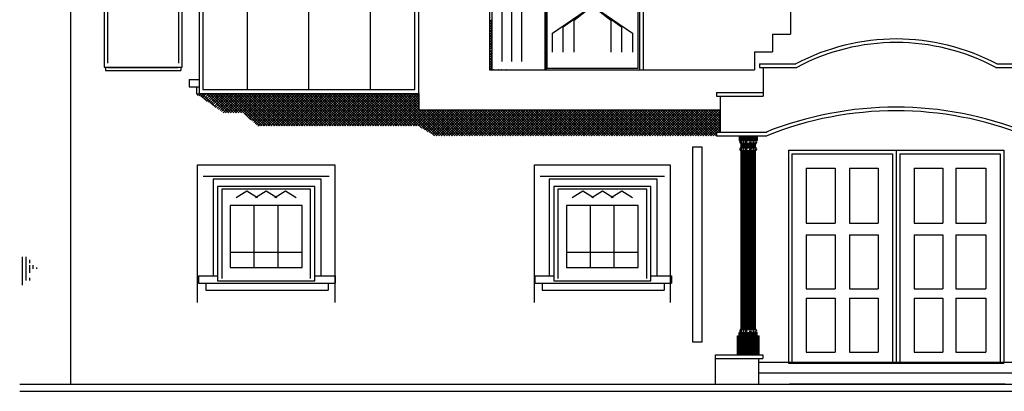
# Model space of a CAD drawing. Header units: inches. Extents: x 330 to 519, y 1494 to 1608.
# Tile 1 of 7: x 330 to 435, y 1494 to 1533. Entities that reach past the tile are written whole.
import ezdxf

# ---------------------------------------------------------------- set-up
doc = ezdxf.new("R2010")
doc.units = ezdxf.units.IN
doc.header["$MEASUREMENT"] = 0
for name, color, linetype, lineweight in [('01_EXISTING_RETAINED', 7, 'Continuous', 25), ('02_NEW_FACADE', 7, 'Continuous', 25), ('03_NEW_WINDOWS', 7, 'Continuous', 25), ('04_GLAZED_ENCLOSURES', 7, 'Continuous', 25)]:
    doc.layers.add(name, color=color, linetype=linetype, lineweight=lineweight)

# ---------------------------------------------------------------- blocks, each defined once
blk = doc.blocks.new('A_ENCLOSURE_01')
at = {"layer": '04_GLAZED_ENCLOSURES'}
for points in [[(11.675, -11.72), (11.675, 11.72), (-11.675, 11.72), (-11.675, -11.72)], [(11.255, -11.3), (11.255, 11.3), (-11.255, 11.3), (-11.255, -11.3)]]:
    blk.add_lwpolyline(points, close=True, dxfattribs=at)
for points in [[(-6.538, -11.3), (-6.538, 11.3)], [(0, -11.3), (0, 11.3)], [(6.538, -11.3), (6.538, 11.3)], [(-10.741, 7.5008), (-9.1065, 10.0792), (-7.472, 7.5008)], [(-4.9035, 7.5008), (-3.269, 10.0792), (-1.6345, 7.5008)], [(1.6345, 7.5008), (3.269, 10.0792), (4.9035, 7.5008)], [(7.472, 7.5008), (9.1065, 10.0792), (10.741, 7.5008)], [(-11.255, 6.0944), (11.255, 6.0944)]]:
    blk.add_lwpolyline(points, dxfattribs=at)
blk = doc.blocks.new('A_WINDOW_02')
at = {"layer": '03_NEW_WINDOWS'}
for points in [[(4.14, -8.28), (4.14, 8.27), (-4.14, 8.27), (-4.14, -8.28)], [(3.32, -0.38), (3.32, 4.96), (-3.32, 4.96), (-3.32, -0.38)]]:
    blk.add_lwpolyline(points, close=True, dxfattribs=at)
for points in [[(-3.77, -7.86), (-3.77, 7.86), (3.77, 7.86), (3.77, -7.86)], [(-2.57, 6.37), (-1.66, 7.53), (-0.75, 6.37)], [(-0.91, 6.37), (0, 7.53), (0.91, 6.37)], [(0.75, 6.37), (1.66, 7.53), (2.57, 6.37)], [(-1.11, -0.38), (-1.11, 4.96)], [(1.11, -0.38), (1.11, 4.96)], [(-3.32, 0.96), (3.32, 0.96)]]:
    blk.add_lwpolyline(points, dxfattribs=at)
blk = doc.blocks.new('A_WINDOW_09')
at = {"layer": '03_NEW_WINDOWS'}
for points in [[(5.16, -5), (5.16, 5), (-5.16, 5), (-5.16, -5)], [(3.81, -3.6), (3.81, 3), (-3.81, 3), (-3.81, -3.6)]]:
    blk.add_lwpolyline(points, close=True, dxfattribs=at)
for points in [[(-4.69, -4.75), (-4.69, 4.75), (4.69, 4.75), (4.69, -4.75)], [(-3.2, 3.85), (-2.06, 4.55), (-0.93, 3.85)], [(-1.13, 3.85), (0, 4.55), (1.13, 3.85)], [(0.93, 3.85), (2.06, 4.55), (3.2, 3.85)], [(-1.27, -3.6), (-1.27, 3)], [(1.27, -3.6), (1.27, 3)], [(-3.81, -1.95), (3.81, -1.95)]]:
    blk.add_lwpolyline(points, dxfattribs=at)
blk = doc.blocks.new('A_WINDOW_10')
at = {"layer": '03_NEW_WINDOWS'}
for points in [[(5.16, -5), (5.16, 5), (-5.16, 5), (-5.16, -5)], [(3.81, -3.6), (3.81, 3), (-3.81, 3), (-3.81, -3.6)]]:
    blk.add_lwpolyline(points, close=True, dxfattribs=at)
for points in [[(-4.6956, -4.75), (-4.6956, 4.75), (4.6956, 4.75), (4.6956, -4.75)], [(-3.1992, 3.85), (-2.064, 4.55), (-0.9288, 3.85)], [(-1.1352, 3.85), (0, 4.55), (1.1352, 3.85)], [(0.9288, 3.85), (2.064, 4.55), (3.1992, 3.85)], [(-1.27, -3.6), (-1.27, 3)], [(1.27, -3.6), (1.27, 3)], [(-3.81, -1.95), (3.81, -1.95)]]:
    blk.add_lwpolyline(points, dxfattribs=at)

msp = doc.modelspace()

# ---------------------------------------------------------------- linework, layer by layer
at = {"layer": '01_EXISTING_RETAINED'}
for p, q in [((379.93, 1578.49), (379.93, 1528.1)), ((335.41, 1576.65), (335.41, 1494.71)), ((411.89, 1572.38), (411.89, 1531.92)), ((396.25, 1568.85), (396.25, 1528.1)), ((385.94, 1535.35), (385.94, 1528.1)), ((385.94, 1535.35), (385.94, 1528.48)), ((395.87, 1535.35), (395.87, 1528.1)), ((395.87, 1535.35), (395.87, 1528.48)), ((379.93, 1533.21), (380.15, 1533.44)), ((380.15, 1533.18), (379.93, 1533.41)), ((379.93, 1532.94), (380.15, 1533.17)), ((380.15, 1532.91), (379.93, 1533.14)), ((379.93, 1532.67), (380.15, 1532.9)), ((380.15, 1532.64), (379.93, 1532.87)), ((379.93, 1532.41), (380.15, 1532.63)), ((380.15, 1532.37), (379.93, 1532.6)), ((379.93, 1532.14), (380.15, 1532.36)), ((380.15, 1532.1), (379.93, 1532.33)), ((379.93, 1531.87), (380.15, 1532.09)), ((380.15, 1531.83), (379.93, 1532.06)), ((379.93, 1531.6), (380.15, 1531.82)), ((380.15, 1531.56), (379.93, 1531.79)), ((409.98, 1531.92), (409.98, 1530.01)), ((409.98, 1531.92), (411.89, 1531.92)), ((379.93, 1531.33), (380.15, 1531.55)), ((380.15, 1531.29), (379.93, 1531.52)), ((379.93, 1531.06), (380.15, 1531.28)), ((380.15, 1531.02), (379.93, 1531.25)), ((379.93, 1530.79), (380.15, 1531.01)), ((380.15, 1530.75), (379.93, 1530.98)), ((379.93, 1530.52), (380.15, 1530.74)), ((380.15, 1530.48), (379.93, 1530.71)), ((379.93, 1530.25), (380.15, 1530.47)), ((379.93, 1529.98), (380.15, 1530.2)), ((380.15, 1529.94), (379.93, 1530.17)), ((379.93, 1529.71), (380.15, 1529.93)), ((380.15, 1529.67), (379.93, 1529.9)), ((379.93, 1529.44), (380.15, 1529.66)), ((380.15, 1529.4), (379.93, 1529.63)), ((408.07, 1530.01), (408.07, 1528.1)), ((408.07, 1530.01), (409.98, 1530.01)), ((379.93, 1529.17), (380.15, 1529.39)), ((380.15, 1529.13), (379.93, 1529.36)), ((379.93, 1528.9), (380.15, 1529.12)), ((380.15, 1528.86), (379.93, 1529.09)), ((379.93, 1528.63), (380.15, 1528.85)), ((380.15, 1528.59), (379.93, 1528.82)), ((379.93, 1528.36), (380.15, 1528.58)), ((380.15, 1528.32), (379.93, 1528.55)), ((408.62, 1528.75), (412.48, 1528.75)), ((408.62, 1528.75), (408.62, 1528.36)), ((433.81, 1528.75), (437.63, 1528.75)), ((339.1, 1528.39), (339.1, 1528.05)), ((339.1, 1528.05), (347.11, 1528.05)), ((339.38, 1528.39), (339.38, 1528.35)), ((339.38, 1528.35), (346.83, 1528.35)), ((346.83, 1528.39), (346.83, 1528.35)), ((347.11, 1528.39), (347.11, 1528.05)), ((379.93, 1528.09), (380.15, 1528.31)), ((380.1, 1528.1), (379.93, 1528.28)), ((379.93, 1528.1), (408.07, 1528.1)), ((380.21, 1528.1), (380.23, 1528.12)), ((380.37, 1528.1), (380.35, 1528.12)), ((380.48, 1528.1), (380.5, 1528.12)), ((380.64, 1528.1), (380.62, 1528.12)), ((380.75, 1528.1), (380.77, 1528.12)), ((380.91, 1528.1), (380.89, 1528.12)), ((381.02, 1528.1), (381.04, 1528.12)), ((381.18, 1528.1), (381.16, 1528.12)), ((381.29, 1528.1), (381.31, 1528.12)), ((381.45, 1528.1), (381.43, 1528.12)), ((381.56, 1528.1), (381.58, 1528.12)), ((381.72, 1528.1), (381.7, 1528.12)), ((381.83, 1528.1), (381.85, 1528.12)), ((381.99, 1528.1), (381.97, 1528.12)), ((382.1, 1528.1), (382.12, 1528.12)), ((382.22, 1528.12), (382.22, 1528.1)), ((385.56, 1528.12), (385.56, 1528.1)), ((408.62, 1528.36), (412.57, 1528.36)), ((409, 1528.36), (409, 1525.31)), ((433.71, 1528.36), (437.63, 1528.36)), ((348.01, 1527.08), (348.01, 1526.32)), ((348.01, 1527.08), (349.03, 1527.08)), ((348.01, 1526.32), (349.03, 1526.32)), ((348.78, 1526.32), (348.78, 1525.55)), ((348.78, 1525.55), (372.41, 1525.55)), ((349.01, 1525.39), (348.85, 1525.55)), ((348.92, 1525.45), (349.02, 1525.55)), ((349.08, 1525.34), (349.29, 1525.55)), ((349.91, 1524.76), (349.12, 1525.55)), ((349.24, 1525.23), (349.56, 1525.55)), ((349.39, 1525.12), (349.83, 1525.55)), ((350.81, 1524.13), (349.39, 1525.55)), ((349.55, 1525.01), (350.1, 1525.55)), ((349.71, 1524.9), (350.37, 1525.55)), ((349.87, 1524.79), (350.64, 1525.55)), ((351.94, 1523.54), (349.93, 1525.55)), ((350.03, 1524.68), (350.91, 1525.55)), ((350.19, 1524.56), (351.18, 1525.55)), ((352.21, 1523.54), (350.2, 1525.55)), ((350.35, 1524.45), (351.45, 1525.55)), ((352.48, 1523.54), (350.47, 1525.55)), ((350.5, 1524.34), (351.72, 1525.55)), ((350.66, 1524.23), (351.99, 1525.55)), ((352.75, 1523.54), (350.74, 1525.55)), ((350.82, 1524.12), (352.26, 1525.55)), ((350.98, 1524.01), (352.53, 1525.55)), ((353.02, 1523.54), (351.01, 1525.55)), ((351.14, 1523.9), (352.8, 1525.55)), ((353.29, 1523.54), (351.28, 1525.55)), ((351.3, 1523.79), (353.07, 1525.55)), ((351.46, 1523.67), (353.34, 1525.55)), ((353.56, 1523.54), (351.55, 1525.55)), ((351.62, 1523.56), (353.61, 1525.55)), ((354.56, 1522.81), (351.82, 1525.55)), ((351.86, 1523.54), (353.87, 1525.55)), ((355.49, 1522.15), (352.09, 1525.55)), ((352.13, 1523.54), (354.14, 1525.55)), ((355.76, 1522.15), (352.36, 1525.55)), ((352.4, 1523.54), (354.41, 1525.55)), ((356.03, 1522.15), (352.63, 1525.55)), ((352.67, 1523.54), (354.68, 1525.55)), ((356.3, 1522.15), (352.9, 1525.55)), ((352.94, 1523.54), (354.95, 1525.55)), ((356.57, 1522.15), (353.16, 1525.55)), ((353.21, 1523.54), (355.22, 1525.55)), ((356.84, 1522.15), (353.43, 1525.55)), ((353.48, 1523.54), (355.49, 1525.55)), ((357.11, 1522.15), (353.7, 1525.55)), ((353.74, 1523.53), (355.76, 1525.55)), ((353.75, 1525.58), (353.75, 1525.55)), ((353.89, 1523.41), (356.03, 1525.55)), ((357.38, 1522.15), (353.97, 1525.55)), ((354.03, 1523.28), (356.3, 1525.55)), ((354.17, 1523.15), (356.57, 1525.55)), ((357.65, 1522.15), (354.24, 1525.55)), ((354.32, 1523.02), (356.84, 1525.55)), ((354.46, 1522.9), (357.11, 1525.55)), ((357.92, 1522.15), (354.51, 1525.55)), ((354.6, 1522.77), (357.38, 1525.55)), ((354.74, 1522.64), (357.65, 1525.55)), ((358.19, 1522.15), (354.78, 1525.55)), ((354.89, 1522.52), (357.92, 1525.55)), ((355.03, 1522.39), (358.19, 1525.55)), ((358.46, 1522.15), (355.05, 1525.55)), ((355.17, 1522.26), (358.46, 1525.55)), ((355.32, 1522.14), (358.73, 1525.55)), ((358.73, 1522.15), (355.32, 1525.55)), ((359, 1522.15), (355.59, 1525.55)), ((355.6, 1522.15), (359, 1525.55)), ((359.27, 1522.15), (355.86, 1525.55)), ((355.87, 1522.15), (359.27, 1525.55)), ((359.54, 1522.15), (356.13, 1525.55)), ((356.14, 1522.15), (359.54, 1525.55)), ((359.81, 1522.15), (356.4, 1525.55)), ((356.41, 1522.15), (359.81, 1525.55)), ((360.08, 1522.15), (356.67, 1525.55)), ((356.68, 1522.15), (360.08, 1525.55)), ((360.35, 1522.15), (356.94, 1525.55)), ((356.95, 1522.15), (360.35, 1525.55)), ((360.62, 1522.15), (357.21, 1525.55)), ((357.22, 1522.15), (360.62, 1525.55)), ((360.89, 1522.15), (357.48, 1525.55)), ((357.49, 1522.15), (360.89, 1525.55)), ((361.16, 1522.15), (357.75, 1525.55)), ((357.76, 1522.15), (361.16, 1525.55)), ((361.43, 1522.15), (358.02, 1525.55)), ((358.03, 1522.15), (361.43, 1525.55)), ((361.7, 1522.15), (358.29, 1525.55)), ((358.3, 1522.15), (361.7, 1525.55)), ((361.97, 1522.15), (358.56, 1525.55)), ((358.57, 1522.15), (361.97, 1525.55)), ((362.24, 1522.15), (358.83, 1525.55)), ((358.84, 1522.15), (362.24, 1525.55)), ((362.51, 1522.15), (359.1, 1525.55)), ((359.11, 1522.15), (362.51, 1525.55)), ((362.78, 1522.15), (359.37, 1525.55)), ((359.38, 1522.15), (362.78, 1525.55)), ((363.05, 1522.15), (359.64, 1525.55)), ((359.65, 1522.15), (363.05, 1525.55)), ((363.32, 1522.15), (359.91, 1525.55)), ((359.92, 1522.15), (363.32, 1525.55)), ((363.59, 1522.15), (360.18, 1525.55)), ((360.19, 1522.15), (363.59, 1525.55)), ((363.86, 1522.15), (360.45, 1525.55)), ((360.46, 1522.15), (363.86, 1525.55)), ((364.13, 1522.15), (360.72, 1525.55)), ((360.73, 1522.15), (364.13, 1525.55)), ((364.4, 1522.15), (360.99, 1525.55)), ((361, 1522.15), (364.4, 1525.55)), ((364.67, 1522.15), (361.26, 1525.55)), ((361.27, 1522.15), (364.67, 1525.55)), ((364.94, 1522.15), (361.53, 1525.55)), ((361.54, 1522.15), (364.94, 1525.55)), ((365.21, 1522.15), (361.8, 1525.55)), ((361.81, 1522.15), (365.21, 1525.55)), ((365.48, 1522.15), (362.07, 1525.55)), ((362.08, 1522.15), (365.48, 1525.55)), ((365.75, 1522.15), (362.34, 1525.55)), ((362.35, 1522.15), (365.75, 1525.55)), ((366.02, 1522.15), (362.61, 1525.55)), ((362.62, 1522.15), (366.02, 1525.55)), ((366.29, 1522.15), (362.88, 1525.55)), ((362.89, 1522.15), (366.29, 1525.55)), ((366.56, 1522.15), (363.15, 1525.55)), ((363.16, 1522.15), (366.56, 1525.55)), ((366.82, 1522.15), (363.42, 1525.55)), ((363.43, 1522.15), (366.83, 1525.55)), ((367.09, 1522.15), (363.69, 1525.55)), ((363.7, 1522.15), (367.1, 1525.55)), ((367.36, 1522.15), (363.96, 1525.55)), ((363.97, 1522.15), (367.37, 1525.55)), ((367.63, 1522.15), (364.23, 1525.55)), ((364.24, 1522.15), (367.64, 1525.55)), ((367.9, 1522.15), (364.5, 1525.55)), ((364.51, 1522.15), (367.91, 1525.55)), ((368.17, 1522.15), (364.77, 1525.55)), ((364.78, 1522.15), (368.18, 1525.55)), ((368.44, 1522.15), (365.04, 1525.55)), ((365.05, 1522.15), (368.45, 1525.55)), ((368.71, 1522.15), (365.31, 1525.55)), ((365.32, 1522.15), (368.72, 1525.55)), ((368.98, 1522.15), (365.58, 1525.55)), ((365.59, 1522.15), (368.99, 1525.55)), ((369.25, 1522.15), (365.85, 1525.55)), ((365.86, 1522.15), (369.26, 1525.55)), ((369.52, 1522.15), (366.12, 1525.55)), ((366.13, 1522.15), (369.53, 1525.55)), ((369.79, 1522.15), (366.39, 1525.55)), ((366.4, 1522.15), (369.8, 1525.55)), ((370.06, 1522.15), (366.66, 1525.55)), ((366.67, 1522.15), (370.07, 1525.55)), ((370.33, 1522.15), (366.93, 1525.55)), ((366.94, 1522.15), (370.34, 1525.55)), ((370.6, 1522.15), (367.2, 1525.55)), ((367.21, 1522.15), (370.61, 1525.55)), ((370.87, 1522.15), (367.47, 1525.55)), ((367.48, 1522.15), (370.88, 1525.55)), ((371.14, 1522.15), (367.74, 1525.55)), ((367.75, 1522.15), (371.15, 1525.55)), ((371.41, 1522.15), (368.01, 1525.55)), ((368.02, 1522.15), (371.42, 1525.55)), ((371.68, 1522.15), (368.28, 1525.55)), ((368.29, 1522.15), (371.69, 1525.55)), ((371.95, 1522.15), (368.55, 1525.55)), ((368.56, 1522.15), (371.96, 1525.55)), ((372.22, 1522.15), (368.82, 1525.55)), ((368.83, 1522.15), (372.23, 1525.55)), ((372.72, 1521.93), (369.09, 1525.55)), ((369.1, 1522.15), (372.41, 1525.46)), ((373.39, 1521.52), (369.36, 1525.55)), ((374.08, 1521.11), (369.63, 1525.55)), ((374.35, 1521.11), (369.9, 1525.55)), ((374.62, 1521.11), (370.17, 1525.55)), ((374.89, 1521.11), (370.44, 1525.55)), ((375.16, 1521.11), (370.71, 1525.55)), ((372.41, 1524.12), (370.98, 1525.55)), ((372.41, 1524.39), (371.25, 1525.55)), ((372.41, 1524.66), (371.52, 1525.55)), ((372.41, 1524.93), (371.79, 1525.55)), ((372.41, 1525.2), (372.06, 1525.55)), ((372.41, 1525.47), (372.33, 1525.55)), ((372.41, 1525.58), (372.41, 1523.86)), ((404.04, 1525.69), (404.04, 1525.31)), ((404.04, 1525.69), (409, 1525.69)), ((369.37, 1522.15), (372.41, 1525.19)), ((369.64, 1522.15), (372.41, 1524.92)), ((369.91, 1522.15), (372.41, 1524.66)), ((370.18, 1522.15), (372.41, 1524.39)), ((404.04, 1525.31), (409, 1525.31)), ((404.42, 1525.31), (404.42, 1521.49)), ((370.45, 1522.15), (372.41, 1524.12)), ((370.72, 1522.15), (372.41, 1523.85)), ((370.99, 1522.15), (372.7, 1523.86)), ((371.25, 1522.15), (372.97, 1523.86)), ((371.52, 1522.15), (373.24, 1523.86)), ((371.79, 1522.15), (373.51, 1523.86)), ((372.06, 1522.15), (373.78, 1523.86)), ((372.33, 1522.15), (374.05, 1523.86)), ((372.41, 1523.86), (404.42, 1523.86)), ((372.51, 1522.05), (374.32, 1523.86)), ((375.43, 1521.11), (372.67, 1523.86)), ((372.68, 1521.95), (374.59, 1523.86)), ((372.84, 1521.85), (374.86, 1523.86)), ((375.7, 1521.11), (372.94, 1523.86)), ((373.01, 1521.75), (375.13, 1523.86)), ((373.18, 1521.65), (375.4, 1523.86)), ((375.97, 1521.11), (373.21, 1523.86)), ((373.35, 1521.55), (375.67, 1523.86)), ((376.23, 1521.11), (373.48, 1523.86)), ((373.52, 1521.44), (375.94, 1523.86)), ((373.69, 1521.34), (376.21, 1523.86)), ((376.5, 1521.11), (373.75, 1523.86)), ((373.86, 1521.24), (376.48, 1523.86)), ((376.77, 1521.11), (374.02, 1523.86)), ((374.03, 1521.14), (376.75, 1523.86)), ((374.26, 1521.11), (377.02, 1523.86)), ((377.04, 1521.11), (374.29, 1523.86)), ((374.53, 1521.11), (377.29, 1523.86)), ((377.31, 1521.11), (374.56, 1523.86)), ((374.8, 1521.11), (377.56, 1523.86)), ((377.58, 1521.11), (374.83, 1523.86)), ((375.07, 1521.11), (377.83, 1523.86)), ((377.85, 1521.11), (375.1, 1523.86)), ((375.34, 1521.11), (378.1, 1523.86)), ((378.12, 1521.11), (375.37, 1523.86)), ((375.61, 1521.11), (378.37, 1523.86)), ((378.39, 1521.11), (375.64, 1523.86)), ((375.88, 1521.11), (378.64, 1523.86)), ((378.66, 1521.11), (375.91, 1523.86)), ((376.15, 1521.11), (378.91, 1523.86)), ((378.93, 1521.11), (376.18, 1523.86)), ((376.42, 1521.11), (379.18, 1523.86)), ((379.2, 1521.11), (376.45, 1523.86)), ((376.69, 1521.11), (379.45, 1523.86)), ((379.47, 1521.11), (376.72, 1523.86)), ((376.96, 1521.11), (379.72, 1523.86)), ((379.74, 1521.11), (376.99, 1523.86)), ((377.23, 1521.11), (379.99, 1523.86)), ((380.01, 1521.11), (377.26, 1523.86)), ((377.5, 1521.11), (380.26, 1523.86)), ((380.28, 1521.11), (377.53, 1523.86)), ((377.77, 1521.11), (380.53, 1523.86)), ((380.55, 1521.11), (377.8, 1523.86)), ((378.04, 1521.11), (380.8, 1523.86)), ((380.82, 1521.11), (378.07, 1523.86)), ((378.31, 1521.11), (381.07, 1523.86)), ((381.09, 1521.11), (378.34, 1523.86)), ((378.58, 1521.11), (381.34, 1523.86)), ((381.36, 1521.11), (378.61, 1523.86)), ((378.85, 1521.11), (381.61, 1523.86)), ((381.63, 1521.11), (378.88, 1523.86)), ((379.12, 1521.11), (381.88, 1523.86)), ((381.9, 1521.11), (379.15, 1523.86)), ((379.39, 1521.11), (382.15, 1523.86)), ((382.17, 1521.11), (379.42, 1523.86)), ((379.66, 1521.11), (382.42, 1523.86)), ((382.44, 1521.11), (379.69, 1523.86)), ((379.93, 1521.11), (382.68, 1523.86)), ((382.71, 1521.11), (379.96, 1523.86)), ((380.2, 1521.11), (382.95, 1523.86)), ((382.98, 1521.11), (380.23, 1523.86)), ((380.47, 1521.11), (383.22, 1523.86)), ((383.25, 1521.11), (380.5, 1523.86)), ((380.74, 1521.11), (383.49, 1523.86)), ((383.52, 1521.11), (380.77, 1523.86)), ((381.01, 1521.11), (383.76, 1523.86)), ((383.79, 1521.11), (381.04, 1523.86)), ((381.28, 1521.11), (384.03, 1523.86)), ((384.06, 1521.11), (381.31, 1523.86)), ((381.55, 1521.11), (384.3, 1523.86)), ((384.33, 1521.11), (381.58, 1523.86)), ((381.82, 1521.11), (384.57, 1523.86)), ((384.6, 1521.11), (381.85, 1523.86)), ((382.09, 1521.11), (384.84, 1523.86)), ((384.87, 1521.11), (382.12, 1523.86)), ((382.36, 1521.11), (385.11, 1523.86)), ((385.14, 1521.11), (382.39, 1523.86)), ((382.63, 1521.11), (385.38, 1523.86)), ((385.41, 1521.11), (382.66, 1523.86)), ((382.9, 1521.11), (385.65, 1523.86)), ((385.68, 1521.11), (382.93, 1523.86)), ((383.17, 1521.11), (385.92, 1523.86)), ((385.95, 1521.11), (383.2, 1523.86)), ((383.44, 1521.11), (386.19, 1523.86)), ((386.22, 1521.11), (383.47, 1523.86)), ((383.71, 1521.11), (386.46, 1523.86)), ((386.49, 1521.11), (383.74, 1523.86)), ((383.98, 1521.11), (386.73, 1523.86)), ((386.76, 1521.11), (384.01, 1523.86)), ((384.25, 1521.11), (387, 1523.86)), ((387.03, 1521.11), (384.28, 1523.86)), ((384.52, 1521.11), (387.27, 1523.86)), ((387.3, 1521.11), (384.55, 1523.86)), ((384.79, 1521.11), (387.54, 1523.86)), ((387.57, 1521.11), (384.82, 1523.86)), ((385.06, 1521.11), (387.81, 1523.86)), ((387.84, 1521.11), (385.09, 1523.86)), ((385.33, 1521.11), (388.08, 1523.86)), ((388.11, 1521.11), (385.36, 1523.86)), ((385.6, 1521.11), (388.35, 1523.86)), ((388.38, 1521.11), (385.63, 1523.86)), ((385.87, 1521.11), (388.62, 1523.86)), ((388.65, 1521.11), (385.9, 1523.86)), ((386.14, 1521.11), (388.89, 1523.86)), ((388.92, 1521.11), (386.16, 1523.86)), ((386.41, 1521.11), (389.16, 1523.86)), ((389.19, 1521.11), (386.43, 1523.86)), ((386.68, 1521.11), (389.43, 1523.86)), ((389.46, 1521.11), (386.7, 1523.86)), ((386.95, 1521.11), (389.7, 1523.86)), ((389.73, 1521.11), (386.97, 1523.86)), ((387.22, 1521.11), (389.97, 1523.86)), ((390, 1521.11), (387.24, 1523.86)), ((387.49, 1521.11), (390.24, 1523.86)), ((390.27, 1521.11), (387.51, 1523.86)), ((387.76, 1521.11), (390.51, 1523.86)), ((390.54, 1521.11), (387.78, 1523.86)), ((388.03, 1521.11), (390.78, 1523.86)), ((390.81, 1521.11), (388.05, 1523.86)), ((388.3, 1521.11), (391.05, 1523.86)), ((391.08, 1521.11), (388.32, 1523.86)), ((388.57, 1521.11), (391.32, 1523.86)), ((391.35, 1521.11), (388.59, 1523.86)), ((388.84, 1521.11), (391.59, 1523.86)), ((391.62, 1521.11), (388.86, 1523.86)), ((389.11, 1521.11), (391.86, 1523.86)), ((391.89, 1521.11), (389.13, 1523.86)), ((389.38, 1521.11), (392.13, 1523.86)), ((392.16, 1521.11), (389.4, 1523.86)), ((389.65, 1521.11), (392.4, 1523.86)), ((392.43, 1521.11), (389.67, 1523.86)), ((389.92, 1521.11), (392.67, 1523.86)), ((392.7, 1521.11), (389.94, 1523.86)), ((390.19, 1521.11), (392.94, 1523.86)), ((392.97, 1521.11), (390.21, 1523.86)), ((390.46, 1521.11), (393.21, 1523.86)), ((393.24, 1521.11), (390.48, 1523.86)), ((390.73, 1521.11), (393.48, 1523.86)), ((393.51, 1521.11), (390.75, 1523.86)), ((391, 1521.11), (393.75, 1523.86)), ((393.78, 1521.11), (391.02, 1523.86)), ((391.27, 1521.11), (394.02, 1523.86)), ((394.05, 1521.11), (391.29, 1523.86)), ((391.54, 1521.11), (394.29, 1523.86)), ((394.32, 1521.11), (391.56, 1523.86)), ((391.81, 1521.11), (394.56, 1523.86)), ((394.59, 1521.11), (391.83, 1523.86)), ((392.08, 1521.11), (394.83, 1523.86)), ((394.86, 1521.11), (392.1, 1523.86)), ((392.35, 1521.11), (395.1, 1523.86)), ((395.13, 1521.11), (392.37, 1523.86)), ((392.62, 1521.11), (395.37, 1523.86)), ((395.4, 1521.11), (392.64, 1523.86)), ((392.88, 1521.11), (395.64, 1523.86)), ((395.67, 1521.11), (392.91, 1523.86)), ((393.15, 1521.11), (395.91, 1523.86)), ((395.94, 1521.11), (393.18, 1523.86)), ((393.42, 1521.11), (396.18, 1523.86)), ((396.21, 1521.11), (393.45, 1523.86)), ((393.69, 1521.11), (396.45, 1523.86)), ((396.48, 1521.11), (393.72, 1523.86)), ((393.96, 1521.11), (396.72, 1523.86)), ((396.75, 1521.11), (393.99, 1523.86)), ((394.23, 1521.11), (396.99, 1523.86)), ((397.02, 1521.11), (394.26, 1523.86)), ((394.5, 1521.11), (397.26, 1523.86)), ((397.29, 1521.11), (394.53, 1523.86)), ((394.77, 1521.11), (397.53, 1523.86)), ((397.56, 1521.11), (394.8, 1523.86)), ((395.04, 1521.11), (397.8, 1523.86)), ((397.83, 1521.11), (395.07, 1523.86)), ((395.31, 1521.11), (398.07, 1523.86)), ((398.1, 1521.11), (395.34, 1523.86)), ((395.58, 1521.11), (398.34, 1523.86)), ((398.37, 1521.11), (395.61, 1523.86)), ((395.85, 1521.11), (398.61, 1523.86)), ((398.64, 1521.11), (395.88, 1523.86)), ((396.12, 1521.11), (398.88, 1523.86)), ((398.91, 1521.11), (396.15, 1523.86)), ((396.39, 1521.11), (399.15, 1523.86)), ((399.18, 1521.11), (396.42, 1523.86)), ((396.66, 1521.11), (399.42, 1523.86)), ((399.45, 1521.11), (396.69, 1523.86)), ((396.93, 1521.11), (399.69, 1523.86)), ((399.72, 1521.11), (396.96, 1523.86)), ((397.2, 1521.11), (399.96, 1523.86)), ((399.99, 1521.11), (397.23, 1523.86)), ((397.47, 1521.11), (400.23, 1523.86)), ((400.26, 1521.11), (397.5, 1523.86)), ((397.74, 1521.11), (400.5, 1523.86)), ((400.53, 1521.11), (397.77, 1523.86)), ((398.01, 1521.11), (400.77, 1523.86)), ((400.8, 1521.11), (398.04, 1523.86)), ((398.28, 1521.11), (401.04, 1523.86)), ((401.07, 1521.11), (398.31, 1523.86)), ((398.55, 1521.11), (401.31, 1523.86)), ((401.34, 1521.11), (398.58, 1523.86)), ((398.82, 1521.11), (401.58, 1523.86)), ((401.61, 1521.11), (398.85, 1523.86)), ((399.09, 1521.11), (401.85, 1523.86)), ((401.88, 1521.11), (399.12, 1523.86)), ((399.36, 1521.11), (402.12, 1523.86)), ((402.15, 1521.11), (399.39, 1523.86)), ((399.63, 1521.11), (402.39, 1523.86)), ((402.42, 1521.11), (399.66, 1523.86)), ((399.9, 1521.11), (402.66, 1523.86)), ((402.69, 1521.11), (399.93, 1523.86)), ((400.17, 1521.11), (402.93, 1523.86)), ((402.96, 1521.11), (400.2, 1523.86)), ((400.44, 1521.11), (403.2, 1523.86)), ((403.23, 1521.11), (400.47, 1523.86)), ((400.71, 1521.11), (403.47, 1523.86)), ((403.5, 1521.11), (400.74, 1523.86)), ((400.98, 1521.11), (403.74, 1523.86)), ((403.77, 1521.11), (401.01, 1523.86)), ((401.25, 1521.11), (404.01, 1523.86)), ((404.04, 1521.11), (401.28, 1523.86)), ((401.52, 1521.11), (404.28, 1523.86)), ((404.04, 1521.38), (401.55, 1523.86)), ((401.79, 1521.11), (404.42, 1523.73)), ((404.19, 1521.49), (401.82, 1523.86)), ((402.06, 1521.11), (404.42, 1523.46)), ((404.42, 1521.54), (402.09, 1523.86)), ((404.42, 1521.81), (402.36, 1523.86)), ((404.42, 1522.08), (402.63, 1523.86)), ((404.42, 1522.35), (402.9, 1523.86)), ((404.42, 1522.62), (403.17, 1523.86)), ((404.42, 1522.89), (403.44, 1523.86)), ((404.42, 1523.15), (403.71, 1523.86)), ((404.42, 1523.42), (403.98, 1523.86)), ((404.42, 1523.69), (404.25, 1523.86)), ((402.33, 1521.11), (404.42, 1523.19)), ((402.6, 1521.11), (404.42, 1522.92)), ((402.87, 1521.11), (404.42, 1522.65)), ((403.14, 1521.11), (404.42, 1522.38)), ((403.41, 1521.11), (404.42, 1522.11)), ((403.68, 1521.11), (404.04, 1521.46)), ((403.95, 1521.11), (404.04, 1521.19)), ((404.04, 1521.49), (409.38, 1521.49)), ((404.04, 1521.49), (404.04, 1521.11)), ((404.07, 1521.49), (404.42, 1521.84)), ((404.34, 1521.49), (404.42, 1521.57)), ((404.04, 1521.11), (409.38, 1521.11)), ((406.46, 1521.11), (406.46, 1520.6)), ((406.46, 1520.6), (408.37, 1520.6)), ((406.54, 1521.11), (406.54, 1520.6)), ((406.61, 1521.11), (406.61, 1520.6)), ((406.61, 1520.6), (406.61, 1520.59)), ((406.61, 1520.31), (408.22, 1520.31)), ((406.61, 1520.31), (406.61, 1520.21)), ((406.61, 1520.21), (408.22, 1520.21)), ((406.65, 1519.83), (406.65, 1520.21)), ((406.69, 1521.11), (406.69, 1520.6)), ((406.69, 1520.31), (406.69, 1520.21)), ((406.73, 1519.83), (406.73, 1520.21)), ((406.77, 1521.11), (406.77, 1520.6)), ((406.77, 1520.31), (406.77, 1520.21)), ((406.8, 1519.83), (406.8, 1520.21)), ((406.84, 1521.11), (406.84, 1520.6)), ((406.84, 1520.31), (406.84, 1520.21)), ((406.88, 1519.83), (406.88, 1520.21)), ((406.92, 1521.11), (406.92, 1520.6)), ((406.92, 1520.31), (406.92, 1520.21)), ((406.96, 1519.83), (406.96, 1520.21)), ((407, 1521.11), (407, 1520.6)), ((407, 1520.31), (407, 1520.21)), ((407.03, 1519.83), (407.03, 1520.21)), ((407.07, 1521.11), (407.07, 1520.6)), ((407.07, 1520.31), (407.07, 1520.21)), ((407.11, 1519.83), (407.11, 1520.21)), ((407.15, 1521.11), (407.15, 1520.6)), ((407.15, 1520.31), (407.15, 1520.21)), ((407.19, 1519.83), (407.19, 1520.21)), ((407.22, 1521.11), (407.22, 1520.6)), ((407.22, 1520.31), (407.22, 1520.21)), ((407.26, 1519.83), (407.26, 1520.21)), ((407.3, 1521.11), (407.3, 1520.6)), ((407.3, 1520.31), (407.3, 1520.21)), ((407.34, 1519.83), (407.34, 1520.21)), ((407.38, 1521.11), (407.38, 1520.6)), ((407.38, 1520.31), (407.38, 1520.21)), ((407.42, 1519.83), (407.42, 1520.21)), ((407.45, 1521.11), (407.45, 1520.6)), ((407.45, 1520.31), (407.45, 1520.21)), ((407.49, 1519.83), (407.49, 1520.21)), ((407.53, 1521.11), (407.53, 1520.6)), ((407.53, 1520.31), (407.53, 1520.21)), ((407.57, 1519.83), (407.57, 1520.21)), ((407.61, 1521.11), (407.61, 1520.6)), ((407.61, 1520.31), (407.61, 1520.21)), ((407.64, 1519.83), (407.64, 1520.21)), ((407.68, 1521.11), (407.68, 1520.6)), ((407.68, 1520.31), (407.68, 1520.21)), ((407.72, 1519.83), (407.72, 1520.21)), ((407.76, 1521.11), (407.76, 1520.6)), ((407.76, 1520.31), (407.76, 1520.21)), ((407.8, 1519.83), (407.8, 1520.21)), ((407.84, 1521.11), (407.84, 1520.6)), ((407.84, 1520.31), (407.84, 1520.21)), ((407.87, 1519.83), (407.87, 1520.21)), ((407.91, 1521.11), (407.91, 1520.6)), ((407.91, 1520.31), (407.91, 1520.21)), ((407.95, 1519.83), (407.95, 1520.21)), ((407.99, 1521.11), (407.99, 1520.6)), ((407.99, 1520.31), (407.99, 1520.21)), ((408.03, 1519.83), (408.03, 1520.21)), ((408.06, 1521.11), (408.06, 1520.6)), ((408.06, 1520.31), (408.06, 1520.21)), ((408.1, 1519.83), (408.1, 1520.21)), ((408.14, 1521.11), (408.14, 1520.6)), ((408.14, 1520.31), (408.14, 1520.21)), ((408.18, 1519.83), (408.18, 1520.21)), ((408.22, 1521.11), (408.22, 1520.6)), ((408.22, 1520.31), (408.22, 1520.21)), ((408.29, 1521.11), (408.29, 1520.6)), ((408.37, 1521.11), (408.37, 1520.6)), ((406.61, 1519.55), (408.21, 1519.55)), ((406.65, 1519.83), (408.18, 1519.83)), ((406.65, 1500.59), (406.65, 1519.55)), ((406.73, 1500.59), (406.73, 1519.55)), ((406.8, 1500.59), (406.8, 1519.55)), ((406.88, 1500.59), (406.88, 1519.55)), ((406.96, 1500.59), (406.96, 1519.55)), ((407.03, 1500.59), (407.03, 1519.55)), ((407.11, 1500.59), (407.11, 1519.55)), ((407.19, 1500.59), (407.19, 1519.55)), ((407.26, 1500.59), (407.26, 1519.55)), ((407.34, 1500.59), (407.34, 1519.55)), ((407.42, 1500.59), (407.42, 1519.55)), ((407.49, 1500.59), (407.49, 1519.55)), ((407.57, 1500.59), (407.57, 1519.55)), ((407.64, 1500.59), (407.64, 1519.55)), ((407.72, 1500.59), (407.72, 1519.55)), ((407.8, 1500.59), (407.8, 1519.55)), ((407.87, 1500.59), (407.87, 1519.55)), ((407.95, 1500.59), (407.95, 1519.55)), ((408.03, 1500.59), (408.03, 1519.55)), ((408.1, 1500.59), (408.1, 1519.55)), ((408.18, 1500.59), (408.18, 1519.55)), ((411.67, 1519.57), (411.67, 1496.95)), ((411.67, 1519.57), (434.57, 1519.57)), ((412.05, 1519.19), (412.05, 1496.95)), ((412.05, 1519.19), (422.74, 1519.19)), ((422.74, 1519.19), (422.74, 1496.95)), ((423.12, 1519.57), (423.12, 1496.95)), ((423.5, 1519.19), (423.5, 1496.95)), ((423.5, 1519.19), (434.19, 1519.19)), ((434.19, 1519.19), (434.19, 1496.95)), ((434.57, 1519.57), (434.57, 1496.95)), ((413.58, 1517.66), (416.63, 1517.66)), ((413.58, 1517.66), (413.58, 1511.83)), ((416.63, 1517.66), (416.63, 1511.83)), ((418.16, 1517.66), (421.21, 1517.66)), ((418.16, 1517.66), (418.16, 1511.83)), ((421.21, 1517.66), (421.21, 1511.83)), ((425.03, 1517.66), (428.08, 1517.66)), ((425.03, 1517.66), (425.03, 1511.83)), ((428.08, 1517.66), (428.08, 1511.83)), ((429.48, 1517.66), (432.66, 1517.66)), ((429.48, 1517.66), (429.48, 1511.83)), ((432.66, 1517.66), (432.66, 1511.83)), ((350.54, 1516.52), (350.54, 1506.22)), ((350.54, 1516.52), (361.99, 1516.52)), ((361.99, 1516.52), (361.99, 1506.22)), ((386.26, 1516.52), (386.26, 1506.22)), ((386.26, 1516.52), (397.71, 1516.52)), ((397.71, 1516.52), (397.71, 1506.22)), ((413.58, 1511.83), (416.63, 1511.83)), ((418.16, 1511.83), (421.21, 1511.83)), ((425.03, 1511.83), (428.08, 1511.83)), ((429.48, 1511.83), (432.66, 1511.83)), ((413.58, 1510.57), (413.58, 1504.84)), ((413.58, 1510.57), (416.63, 1510.57)), ((416.63, 1510.57), (416.63, 1504.84)), ((418.16, 1510.57), (418.16, 1504.84)), ((418.16, 1510.57), (421.21, 1510.57)), ((421.21, 1510.57), (421.21, 1504.84)), ((425.03, 1510.57), (425.03, 1504.84)), ((425.03, 1510.57), (428.08, 1510.57)), ((428.08, 1510.57), (428.08, 1504.84)), ((429.48, 1510.57), (429.48, 1504.84)), ((429.48, 1510.57), (432.66, 1510.57)), ((432.66, 1510.57), (432.66, 1504.84)), ((330.3, 1505.22), (330.3, 1508.23)), ((330.68, 1505.73), (330.68, 1508.23)), ((331.06, 1507.57), (331.06, 1507.93)), ((331.06, 1506.54), (331.06, 1507.35)), ((331.44, 1506.98), (331.44, 1507.35)), ((331.82, 1506.98), (331.82, 1507.12)), ((331.06, 1505.73), (331.06, 1506.02)), ((349.01, 1506.22), (351.03, 1506.22)), ((349.01, 1506.22), (349.01, 1505.45)), ((349.01, 1505.45), (363.52, 1505.45)), ((349.78, 1505.45), (349.78, 1504.69)), ((361.36, 1506.22), (363.52, 1506.22)), ((362.76, 1505.45), (362.76, 1504.69)), ((363.52, 1506.22), (363.52, 1505.45)), ((384.73, 1506.22), (384.73, 1505.45)), ((384.73, 1506.22), (386.74, 1506.22)), ((384.73, 1505.45), (399.24, 1505.45)), ((385.5, 1505.45), (385.5, 1504.69)), ((397.08, 1506.22), (399.24, 1506.22)), ((398.48, 1505.45), (398.48, 1504.69)), ((399.24, 1506.22), (399.24, 1505.45)), ((349.78, 1504.69), (362.76, 1504.69)), ((385.5, 1504.69), (398.48, 1504.69)), ((413.58, 1504.84), (416.63, 1504.84)), ((418.16, 1504.84), (421.21, 1504.84)), ((425.03, 1504.84), (428.08, 1504.84)), ((429.48, 1504.84), (432.66, 1504.84)), ((413.58, 1503.84), (416.63, 1503.84)), ((413.58, 1503.84), (413.58, 1498.12)), ((416.63, 1503.84), (416.63, 1498.12)), ((418.16, 1503.84), (421.21, 1503.84)), ((418.16, 1503.84), (418.16, 1498.12)), ((421.21, 1503.84), (421.21, 1498.12)), ((425.03, 1503.84), (428.08, 1503.84)), ((425.03, 1503.84), (425.03, 1498.12)), ((428.08, 1503.84), (428.08, 1498.12)), ((429.48, 1503.84), (432.66, 1503.84)), ((429.48, 1503.84), (429.48, 1498.12)), ((432.66, 1503.84), (432.66, 1498.12)), ((406.61, 1500.59), (408.22, 1500.59)), ((406.61, 1500.49), (406.61, 1500.59)), ((406.61, 1500.5), (408.22, 1500.5)), ((406.69, 1500.49), (406.69, 1500.59)), ((406.77, 1500.49), (406.77, 1500.59)), ((406.84, 1500.49), (406.84, 1500.59)), ((406.92, 1500.49), (406.92, 1500.59)), ((407, 1500.49), (407, 1500.59)), ((407.07, 1500.49), (407.07, 1500.59)), ((407.15, 1500.49), (407.15, 1500.59)), ((407.22, 1500.49), (407.22, 1500.59)), ((407.3, 1500.49), (407.3, 1500.59)), ((407.38, 1500.49), (407.38, 1500.59)), ((407.45, 1500.49), (407.45, 1500.59)), ((407.53, 1500.49), (407.53, 1500.59)), ((407.61, 1500.49), (407.61, 1500.59)), ((407.68, 1500.49), (407.68, 1500.59)), ((407.76, 1500.49), (407.76, 1500.59)), ((407.84, 1500.49), (407.84, 1500.59)), ((407.91, 1500.49), (407.91, 1500.59)), ((407.99, 1500.49), (407.99, 1500.59)), ((408.06, 1500.49), (408.06, 1500.59)), ((408.14, 1500.49), (408.14, 1500.59)), ((408.22, 1500.49), (408.22, 1500.59)), ((406.27, 1499.83), (408.56, 1499.83)), ((406.27, 1497.85), (406.27, 1499.83)), ((406.35, 1497.85), (406.35, 1499.83)), ((406.42, 1497.85), (406.42, 1499.83)), ((406.46, 1500.21), (408.37, 1500.21)), ((406.46, 1499.83), (406.46, 1500.21)), ((406.5, 1497.85), (406.5, 1499.83)), ((406.54, 1499.83), (406.54, 1500.21)), ((406.58, 1497.85), (406.58, 1499.83)), ((406.61, 1499.83), (406.61, 1500.21)), ((406.61, 1500.21), (406.61, 1500.21)), ((406.65, 1497.85), (406.65, 1499.83)), ((406.69, 1499.83), (406.69, 1500.21)), ((406.73, 1497.85), (406.73, 1499.83)), ((406.77, 1499.83), (406.77, 1500.21)), ((406.8, 1497.85), (406.8, 1499.83)), ((406.84, 1499.83), (406.84, 1500.21)), ((406.88, 1497.85), (406.88, 1499.83)), ((406.92, 1499.83), (406.92, 1500.21)), ((406.96, 1497.85), (406.96, 1499.83)), ((407, 1499.83), (407, 1500.21)), ((407.03, 1497.85), (407.03, 1499.83)), ((407.07, 1499.83), (407.07, 1500.21)), ((407.11, 1497.85), (407.11, 1499.83)), ((407.15, 1499.83), (407.15, 1500.21)), ((407.19, 1497.85), (407.19, 1499.83)), ((407.22, 1499.83), (407.22, 1500.21)), ((407.26, 1497.85), (407.26, 1499.83)), ((407.3, 1499.83), (407.3, 1500.21)), ((407.34, 1497.85), (407.34, 1499.83)), ((407.38, 1499.83), (407.38, 1500.21)), ((407.42, 1497.85), (407.42, 1499.83)), ((407.45, 1499.83), (407.45, 1500.21)), ((407.49, 1497.85), (407.49, 1499.83)), ((407.53, 1499.83), (407.53, 1500.21)), ((407.57, 1497.85), (407.57, 1499.83)), ((407.61, 1499.83), (407.61, 1500.21)), ((407.64, 1497.85), (407.64, 1499.83)), ((407.68, 1499.83), (407.68, 1500.21)), ((407.72, 1497.85), (407.72, 1499.83)), ((407.76, 1499.83), (407.76, 1500.21)), ((407.8, 1497.85), (407.8, 1499.83)), ((407.84, 1499.83), (407.84, 1500.21)), ((407.87, 1497.85), (407.87, 1499.83)), ((407.91, 1499.83), (407.91, 1500.21)), ((407.95, 1497.85), (407.95, 1499.83)), ((407.99, 1499.83), (407.99, 1500.21)), ((408.03, 1497.85), (408.03, 1499.83)), ((408.06, 1499.83), (408.06, 1500.21)), ((408.1, 1497.85), (408.1, 1499.83)), ((408.14, 1499.83), (408.14, 1500.21)), ((408.18, 1497.85), (408.18, 1499.83)), ((408.22, 1499.83), (408.22, 1500.21)), ((408.26, 1497.85), (408.26, 1499.83)), ((408.29, 1499.83), (408.29, 1500.21)), ((408.33, 1497.85), (408.33, 1499.83)), ((408.37, 1499.83), (408.37, 1500.21)), ((408.41, 1497.85), (408.41, 1499.83)), ((408.48, 1497.85), (408.48, 1499.83)), ((408.56, 1497.85), (408.56, 1499.83)), ((403.94, 1494.71), (403.94, 1497.83)), ((403.94, 1497.83), (408.96, 1497.83)), ((403.94, 1497.45), (408.96, 1497.45)), ((408.53, 1494.71), (408.53, 1497.45)), ((408.96, 1497.83), (408.96, 1497.45)), ((413.58, 1498.12), (416.63, 1498.12)), ((418.16, 1498.12), (421.21, 1498.12)), ((425.03, 1498.12), (428.08, 1498.12)), ((429.48, 1498.12), (432.66, 1498.12)), ((437.69, 1497), (408.53, 1497)), ((411.67, 1496.95), (434.57, 1496.95)), ((437.69, 1495.86), (408.53, 1495.86)), ((330, 1494.71), (519, 1494.71)), ((330, 1493.95), (519, 1493.95)), ((434.71, 1494.71), (411.81, 1494.71))]:
    msp.add_line(p, q, dxfattribs=at)
for centre, radius, start, end in [((423.14, 1508.55), 22.84, 62.1611, 117.8389), ((423.14, 1508.55), 22.46, 61.9207, 118.0793), ((423.12, 1486.75), 37.39, 68.2028, 111.7972), ((423.12, 1486.75), 37.01, 68.2028, 111.7972), ((406.65, 1520.45), 0.144, 90, 255.6819), ((406.85, 1520.49), 0.19, 147.0772, 255.9878), ((407.05, 1520.49), 0.19, 147.0772, 255.9878), ((407.27, 1520.49), 0.19, 147.0772, 255.9878), ((407.41, 1520.49), 0.19, 147.0772, 255.9878), ((407.42, 1520.49), 0.19, 284.0122, 32.9228), ((407.56, 1520.49), 0.19, 284.0122, 32.9228), ((407.78, 1520.49), 0.19, 284.0122, 32.9228), ((407.98, 1520.49), 0.19, 284.0122, 32.9228), ((408.18, 1520.45), 0.144, 284.3181, 90), ((406.65, 1519.69), 0.144, 90, 255.6819), ((406.85, 1519.73), 0.19, 147.0772, 255.9878), ((407.05, 1519.73), 0.19, 147.0772, 255.9878), ((407.27, 1519.73), 0.19, 147.0772, 255.9878), ((407.41, 1519.73), 0.19, 147.0772, 255.9878), ((407.42, 1519.73), 0.19, 284.0122, 32.9228), ((407.56, 1519.73), 0.19, 284.0122, 32.9228), ((407.78, 1519.73), 0.19, 284.0122, 32.9228), ((407.98, 1519.73), 0.19, 284.0122, 32.9228), ((408.18, 1519.69), 0.144, 284.3181, 90), ((406.65, 1500.35), 0.144, 104.3181, 270), ((406.85, 1500.39), 0.19, 147.0772, 255.9878), ((407.05, 1500.39), 0.19, 147.0772, 255.9878), ((407.27, 1500.39), 0.19, 147.0772, 255.9878), ((407.41, 1500.39), 0.19, 147.0772, 255.9878), ((407.42, 1500.39), 0.19, 284.0122, 32.9228), ((407.56, 1500.39), 0.19, 284.0122, 32.9228), ((407.78, 1500.39), 0.19, 284.0122, 32.9228), ((407.98, 1500.39), 0.19, 284.0122, 32.9228), ((408.18, 1500.35), 0.144, 270, 75.6819)]:
    msp.add_arc(centre, radius, start, end, dxfattribs=at)
at = {"layer": '02_NEW_FACADE'}
for points in [[(385.85, 1528.12), (385.85, 1578.48), (380.15, 1578.48), (380.15, 1528.12)], [(395.7, 1528.3), (395.7, 1536.3), (386, 1536.3), (386, 1528.3)], [(402.5, 1499.2), (402.5, 1519.9), (401.5, 1519.9), (401.5, 1499.2)]]:
    msp.add_lwpolyline(points, close=True, dxfattribs=at)
for points in [[(381.25, 1529), (381.25, 1576.9)], [(382.3, 1529), (382.3, 1576.9)], [(383.35, 1529), (383.35, 1576.9)], [(386.6, 1530), (386.6, 1532), (390.85, 1534.9), (395.1, 1532), (395.1, 1530)], [(387.75, 1530), (387.75, 1532.69), (390.85, 1534.9), (393.95, 1532.69), (393.95, 1530)], [(388.9, 1530), (388.9, 1533.38), (390.85, 1534.9), (392.8, 1533.38), (392.8, 1530)], [(348.9, 1503.4), (348.9, 1518), (363.5, 1518), (363.5, 1503.4)], [(384.7, 1503.4), (384.7, 1518), (399.1, 1518), (399.1, 1503.4)], [(349.5, 1516.8), (362.9, 1516.8)], [(385.3, 1516.8), (398.5, 1516.8)]]:
    msp.add_lwpolyline(points, dxfattribs=at)

# ---------------------------------------------------------------- block references
at = {"layer": '03_NEW_WINDOWS'}
for name, p in [('A_WINDOW_02', (343.12, 1536.68)), ('A_WINDOW_09', (356.19, 1510.7)), ('A_WINDOW_10', (391.91, 1510.7))]:
    msp.add_blockref(name, p, dxfattribs=at)
at = {"layer": '04_GLAZED_ENCLOSURES'}
msp.add_blockref('A_ENCLOSURE_01', (360.73, 1537.32), dxfattribs=at)

doc.saveas('drawing.dxf')
